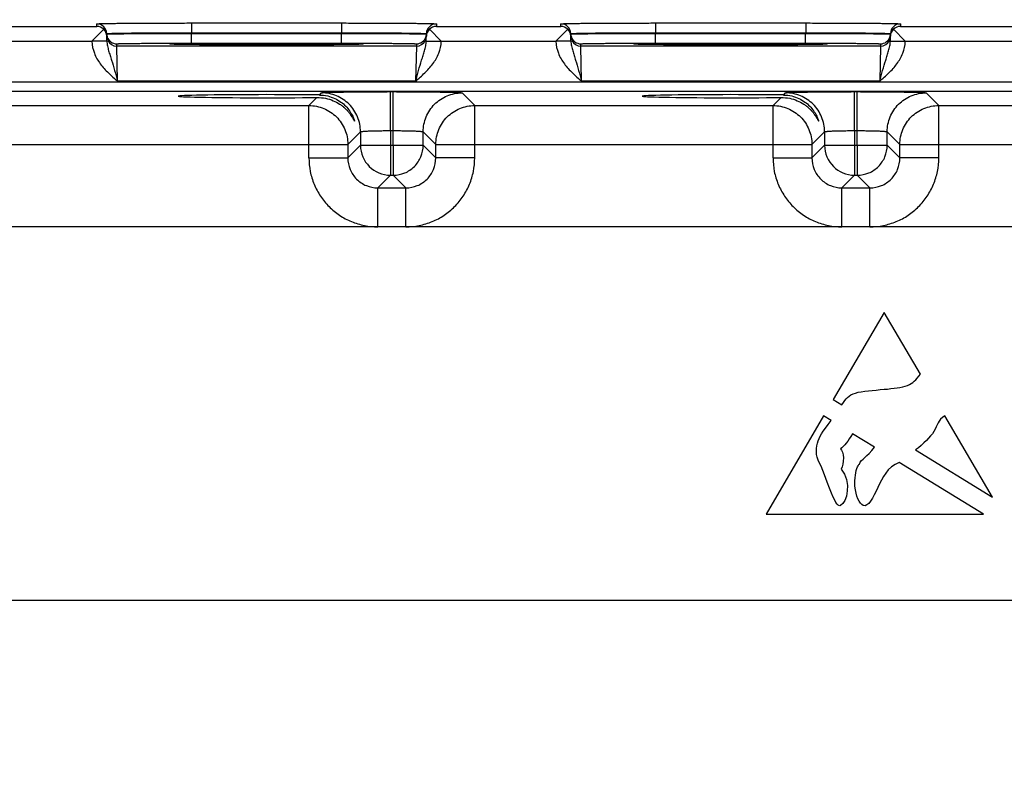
# Model space of a CAD drawing. Header units: inches. Extents: x 0 to 34, y 0 to 22.
# Tile 54 of 139: x 12.8 to 14.7, y 16.3 to 17.8. Entities that reach past the tile are written whole.
import ezdxf

# ---------------------------------------------------------------- set-up
doc = ezdxf.new("R2010")
doc.units = ezdxf.units.IN
doc.header["$LTSCALE"] = 1.87
doc.header["$MEASUREMENT"] = 0
doc.layers.get('0').update_dxf_attribs({"linetype": 'CONTINUOUS'})
doc.layers.add('DIMENSIONS', color=7, linetype='CONTINUOUS')
doc.layers.add('FOAM', color=7, linetype='CONTINUOUS')
doc.styles.get("Standard").update_dxf_attribs({"font": 'txt', "width": 0.8})
doc.dimstyles.new('DIMSTYLE_1', dxfattribs={"dimtxt": 0.125, "dimasz": 0.18, "dimexe": 0.125, "dimexo": 0.0625, "dimgap": 0.03125, "dimtad": 0, "dimtih": 1, "dimtoh": 1, "dimdsep": 46, "dimtxsty": 'STANDARD', "dimblk": '_FILLED', "dimblk1": '_FILLED', "dimblk2": '_FILLED', "dimcen": 0.09, "dimazin": 2, "dimtp": 0.001, "dimtm": 0.001, "dimtfac": 1, "dimtofl": 0, "dimtmove": 0, "dimatfit": 3, "dimldrblk": '_FILLED', "dimfxl": 1, "dimtolj": 1, "dimarcsym": 0})

# ---------------------------------------------------------------- blocks, each defined once
blk = doc.blocks.new('*D31')
at = {"layer": 'DIMENSIONS', "color": 2, "linetype": 'CONTINUOUS'}
blk.add_line((15.6039, 16.336), (15.6039, 18.4882), dxfattribs=at)
at = {"layer": 'DIMENSIONS', "color": 2, "linetype": 'CONTINUOUS', "insert": (15.5414, 18.5507), "char_height": 0.125, "width": 1.425, "attachment_point": 1, "rotation": 90, "line_spacing_factor": 0.9}
blk.add_mtext('242.02{\\ftxt.shx;\\W1.000000;\\H0.125000; }[9.528]', dxfattribs=at)
blk = doc.blocks.new('_FILLED')
at = {"color": 0, "linetype": 'BYBLOCK'}
blk.add_solid([(0, 0), (-1, 0.174), (-1, -0.174)], dxfattribs=at)

msp = doc.modelspace()

# ---------------------------------------------------------------- linework, layer by layer
at = {"color": 7, "linetype": 'CONTINUOUS'}
for p, q in [((12.6751, 17.7862), (12.9246, 17.7862)), ((12.9386, 17.7804), (12.9148, 17.7562)), ((12.9246, 17.7862), (12.9246, 17.7912)), ((13.1145, 17.7929), (13.1145, 17.7732)), ((13.1145, 17.7929), (13.4153, 17.7929)), ((13.4153, 17.7929), (13.4153, 17.7732)), ((13.5912, 17.7804), (13.6149, 17.7563)), ((13.6052, 17.7912), (13.6051, 17.7862)), ((13.6051, 17.7862), (13.8546, 17.7862)), ((13.8686, 17.7804), (13.8448, 17.7562)), ((13.8546, 17.7862), (13.8546, 17.7912)), ((14.0445, 17.7929), (14.3453, 17.7929)), ((14.0445, 17.7929), (14.0445, 17.7732)), ((14.3453, 17.7929), (14.3453, 17.7732)), ((14.5212, 17.7804), (14.5449, 17.7563)), ((14.5352, 17.7912), (14.5351, 17.7862)), ((14.5351, 17.7862), (14.7846, 17.7862)), ((12.9446, 17.7716), (12.9452, 17.7717)), ((12.9448, 17.7568), (12.9446, 17.7716)), ((12.9446, 17.7708), (12.9452, 17.7709)), ((13.1145, 17.7721), (13.1145, 17.7732)), ((13.1145, 17.7732), (13.4153, 17.7732)), ((13.1145, 17.7525), (13.1145, 17.7721)), ((13.1145, 17.7721), (13.4152, 17.7721)), ((13.4152, 17.7721), (13.4153, 17.7732)), ((13.4152, 17.7525), (13.4152, 17.7721)), ((13.5846, 17.7717), (13.5852, 17.7716)), ((13.5846, 17.7709), (13.5852, 17.7708)), ((13.585, 17.7568), (13.5852, 17.7716)), ((13.8746, 17.7716), (13.8752, 17.7717)), ((13.8748, 17.7568), (13.8746, 17.7716)), ((13.8746, 17.7708), (13.8752, 17.7709)), ((14.0445, 17.7732), (14.3453, 17.7732)), ((14.0445, 17.7721), (14.0445, 17.7732)), ((14.0445, 17.7721), (14.3452, 17.7721)), ((14.0445, 17.7525), (14.0445, 17.7721)), ((14.3452, 17.7721), (14.3453, 17.7732)), ((14.3452, 17.7525), (14.3452, 17.7721)), ((14.5146, 17.7717), (14.5152, 17.7716)), ((14.5146, 17.7709), (14.5152, 17.7708)), ((14.515, 17.7568), (14.5152, 17.7716)), ((12.6849, 17.7562), (12.9148, 17.7562)), ((12.9448, 17.7568), (12.9149, 17.7563)), ((12.9646, 17.7465), (12.9646, 17.7512)), ((13.5651, 17.7465), (12.9646, 17.7465)), ((12.9662, 17.6765), (12.9646, 17.7465)), ((13.0712, 17.7506), (13.0741, 17.7509)), ((13.0741, 17.7504), (13.0712, 17.7506)), ((13.0853, 17.75), (13.0741, 17.7504)), ((13.0755, 17.7503), (13.0748, 17.7503)), ((13.0764, 17.7503), (13.0755, 17.7503)), ((13.0781, 17.7502), (13.0764, 17.7503)), ((13.0801, 17.7501), (13.0781, 17.7502)), ((13.0825, 17.7501), (13.0801, 17.7501)), ((13.0853, 17.75), (13.0825, 17.7501)), ((13.0885, 17.75), (13.0853, 17.75)), ((13.0921, 17.7499), (13.0885, 17.75)), ((13.0962, 17.7498), (13.0921, 17.7499)), ((13.1008, 17.7498), (13.0962, 17.7498)), ((13.106, 17.7497), (13.1008, 17.7498)), ((13.1117, 17.7496), (13.106, 17.7497)), ((13.1181, 17.7495), (13.1117, 17.7496)), ((13.1145, 17.7525), (13.4152, 17.7525)), ((13.1251, 17.7495), (13.1181, 17.7495)), ((13.1327, 17.7494), (13.1251, 17.7495)), ((13.1411, 17.7493), (13.1327, 17.7494)), ((13.1502, 17.7493), (13.1411, 17.7493)), ((13.16, 17.7492), (13.1502, 17.7493)), ((13.1707, 17.7492), (13.16, 17.7492)), ((13.1821, 17.7491), (13.1707, 17.7492)), ((13.1942, 17.7491), (13.1821, 17.7491)), ((13.2071, 17.749), (13.1942, 17.7491)), ((13.2207, 17.749), (13.2071, 17.749)), ((13.235, 17.749), (13.2207, 17.749)), ((13.2451, 17.749), (13.235, 17.749)), ((13.2557, 17.749), (13.2451, 17.749)), ((13.2669, 17.749), (13.2557, 17.749)), ((13.2786, 17.749), (13.2669, 17.749)), ((13.2904, 17.749), (13.2786, 17.749)), ((13.3018, 17.749), (13.2904, 17.749)), ((13.3126, 17.749), (13.3018, 17.749)), ((13.3228, 17.749), (13.3126, 17.749)), ((13.3325, 17.7491), (13.3228, 17.749)), ((13.3417, 17.7491), (13.3325, 17.7491)), ((13.3505, 17.7491), (13.3417, 17.7491)), ((13.3628, 17.7492), (13.3505, 17.7491)), ((13.3742, 17.7493), (13.3628, 17.7492)), ((13.3845, 17.7493), (13.3742, 17.7493)), ((13.3939, 17.7494), (13.3845, 17.7493)), ((13.4022, 17.7495), (13.3939, 17.7494)), ((13.4095, 17.7495), (13.4022, 17.7495)), ((13.4159, 17.7496), (13.4095, 17.7495)), ((13.4218, 17.7497), (13.4159, 17.7496)), ((13.427, 17.7497), (13.4218, 17.7497)), ((13.4317, 17.7498), (13.427, 17.7497)), ((13.436, 17.7499), (13.4317, 17.7498)), ((13.4398, 17.7499), (13.436, 17.7499)), ((13.4432, 17.75), (13.4398, 17.7499)), ((13.4462, 17.7501), (13.4432, 17.75)), ((13.4557, 17.7504), (13.4445, 17.75)), ((13.4488, 17.7501), (13.4462, 17.7501)), ((13.451, 17.7502), (13.4488, 17.7501)), ((13.4528, 17.7503), (13.451, 17.7502)), ((13.4539, 17.7503), (13.4528, 17.7503)), ((13.4547, 17.7503), (13.4539, 17.7503)), ((13.4554, 17.7504), (13.4547, 17.7503)), ((13.4557, 17.7509), (13.4586, 17.7506)), ((13.4586, 17.7506), (13.4557, 17.7504)), ((13.5651, 17.7465), (13.5636, 17.6765)), ((13.5652, 17.7512), (13.5651, 17.7465)), ((13.585, 17.7568), (13.6149, 17.7563)), ((13.6149, 17.7562), (13.8448, 17.7562)), ((13.8748, 17.7568), (13.8449, 17.7563)), ((13.8946, 17.7465), (13.8946, 17.7512)), ((14.4951, 17.7465), (13.8946, 17.7465)), ((13.8962, 17.6765), (13.8946, 17.7465)), ((14.0012, 17.7506), (14.0041, 17.7509)), ((14.0041, 17.7504), (14.0012, 17.7506)), ((14.0153, 17.75), (14.0041, 17.7504)), ((14.0055, 17.7503), (14.0048, 17.7503)), ((14.0064, 17.7503), (14.0055, 17.7503)), ((14.0081, 17.7502), (14.0064, 17.7503)), ((14.0101, 17.7501), (14.0081, 17.7502)), ((14.0125, 17.7501), (14.0101, 17.7501)), ((14.0153, 17.75), (14.0125, 17.7501)), ((14.0185, 17.75), (14.0153, 17.75)), ((14.0221, 17.7499), (14.0185, 17.75)), ((14.0262, 17.7498), (14.0221, 17.7499)), ((14.0308, 17.7498), (14.0262, 17.7498)), ((14.036, 17.7497), (14.0308, 17.7498)), ((14.0417, 17.7496), (14.036, 17.7497)), ((14.0481, 17.7495), (14.0417, 17.7496)), ((14.0445, 17.7525), (14.3452, 17.7525)), ((14.0551, 17.7495), (14.0481, 17.7495)), ((14.0627, 17.7494), (14.0551, 17.7495)), ((14.0711, 17.7493), (14.0627, 17.7494)), ((14.0802, 17.7493), (14.0711, 17.7493)), ((14.09, 17.7492), (14.0802, 17.7493)), ((14.1007, 17.7492), (14.09, 17.7492)), ((14.1121, 17.7491), (14.1007, 17.7492)), ((14.1242, 17.7491), (14.1121, 17.7491)), ((14.1371, 17.749), (14.1242, 17.7491)), ((14.1507, 17.749), (14.1371, 17.749)), ((14.165, 17.749), (14.1507, 17.749)), ((14.1751, 17.749), (14.165, 17.749)), ((14.1857, 17.749), (14.1751, 17.749)), ((14.1969, 17.749), (14.1857, 17.749)), ((14.2086, 17.749), (14.1969, 17.749)), ((14.2204, 17.749), (14.2086, 17.749)), ((14.2318, 17.749), (14.2204, 17.749)), ((14.2426, 17.749), (14.2318, 17.749)), ((14.2528, 17.749), (14.2426, 17.749)), ((14.2625, 17.7491), (14.2528, 17.749)), ((14.2717, 17.7491), (14.2625, 17.7491)), ((14.2805, 17.7491), (14.2717, 17.7491)), ((14.2928, 17.7492), (14.2805, 17.7491)), ((14.3042, 17.7493), (14.2928, 17.7492)), ((14.3145, 17.7493), (14.3042, 17.7493)), ((14.3239, 17.7494), (14.3145, 17.7493)), ((14.3322, 17.7495), (14.3239, 17.7494)), ((14.3395, 17.7495), (14.3322, 17.7495)), ((14.3459, 17.7496), (14.3395, 17.7495)), ((14.3518, 17.7497), (14.3459, 17.7496)), ((14.357, 17.7497), (14.3518, 17.7497)), ((14.3617, 17.7498), (14.357, 17.7497)), ((14.366, 17.7499), (14.3617, 17.7498)), ((14.3698, 17.7499), (14.366, 17.7499)), ((14.3732, 17.75), (14.3698, 17.7499)), ((14.3762, 17.7501), (14.3732, 17.75)), ((14.3857, 17.7504), (14.3745, 17.75)), ((14.3788, 17.7501), (14.3762, 17.7501)), ((14.381, 17.7502), (14.3788, 17.7501)), ((14.3828, 17.7503), (14.381, 17.7502)), ((14.3839, 17.7503), (14.3828, 17.7503)), ((14.3847, 17.7503), (14.3839, 17.7503)), ((14.3854, 17.7504), (14.3847, 17.7503)), ((14.3857, 17.7509), (14.3886, 17.7506)), ((14.3886, 17.7506), (14.3857, 17.7504)), ((14.4951, 17.7465), (14.4936, 17.6765)), ((14.4952, 17.7512), (14.4951, 17.7465)), ((14.515, 17.7568), (14.5449, 17.7563)), ((14.5449, 17.7562), (14.7748, 17.7562)), ((16.5115, 17.6744), (9.1134, 17.6744)), ((13.5636, 17.6765), (12.9662, 17.6765)), ((14.4936, 17.6765), (13.8962, 17.6765)), ((16.5115, 17.6553), (9.1134, 17.6553)), ((13.3498, 17.6275), (13.3659, 17.6436)), ((13.3709, 17.6486), (13.3751, 17.6529)), ((13.5131, 17.6553), (13.5187, 17.6553)), ((13.5131, 17.5773), (13.5131, 17.6553)), ((13.5187, 17.5773), (13.5187, 17.6553)), ((13.6567, 17.6529), (13.682, 17.6275)), ((14.2798, 17.6275), (14.2959, 17.6436)), ((14.3009, 17.6486), (14.3051, 17.6529)), ((14.4431, 17.6553), (14.4487, 17.6553)), ((14.4431, 17.5773), (14.4431, 17.6553)), ((14.4487, 17.5773), (14.4487, 17.6553)), ((14.5867, 17.6529), (14.612, 17.6275)), ((12.752, 17.6275), (13.3498, 17.6275)), ((13.3498, 17.5225), (13.3498, 17.6275)), ((13.682, 17.6275), (14.2798, 17.6275)), ((13.682, 17.5225), (13.682, 17.6275)), ((14.2798, 17.5225), (14.2798, 17.6275)), ((14.612, 17.6275), (15.2098, 17.6275)), ((14.612, 17.5225), (14.612, 17.6275)), ((13.4531, 17.5749), (13.4277, 17.5495)), ((13.4531, 17.5749), (13.4531, 17.5479)), ((13.5131, 17.5773), (13.5187, 17.5773)), ((13.5131, 17.5773), (13.5131, 17.5479)), ((13.5187, 17.5479), (13.5187, 17.5773)), ((13.5787, 17.5479), (13.5787, 17.5749)), ((13.5787, 17.5749), (13.604, 17.5495)), ((14.3831, 17.5749), (14.3577, 17.5495)), ((14.3831, 17.5749), (14.3831, 17.5479)), ((14.4431, 17.5773), (14.4487, 17.5773)), ((14.4431, 17.5773), (14.4431, 17.5479)), ((14.4487, 17.5479), (14.4487, 17.5773)), ((14.5087, 17.5479), (14.5087, 17.5749)), ((14.5087, 17.5749), (14.534, 17.5495)), ((12.674, 17.5495), (13.4277, 17.5495)), ((13.4277, 17.5495), (13.4277, 17.5225)), ((13.4531, 17.5479), (13.4277, 17.5225)), ((13.4531, 17.5479), (13.5787, 17.5479)), ((13.5131, 17.5479), (13.5131, 17.4879)), ((13.5187, 17.5479), (13.5187, 17.4879)), ((13.5787, 17.5479), (13.604, 17.5225)), ((13.604, 17.5495), (14.3577, 17.5495)), ((13.604, 17.5225), (13.604, 17.5495)), ((14.3577, 17.5495), (14.3577, 17.5225)), ((14.3831, 17.5479), (14.3577, 17.5225)), ((14.3831, 17.5479), (14.5087, 17.5479)), ((14.4431, 17.5479), (14.4431, 17.4879)), ((14.4487, 17.5479), (14.4487, 17.4879)), ((14.5087, 17.5479), (14.534, 17.5225)), ((14.534, 17.5495), (15.2877, 17.5495)), ((14.534, 17.5225), (14.534, 17.5495)), ((13.3498, 17.5225), (13.4277, 17.5225)), ((13.682, 17.5225), (13.604, 17.5225)), ((14.2798, 17.5225), (14.3577, 17.5225)), ((14.612, 17.5225), (14.534, 17.5225)), ((13.5131, 17.4879), (13.4877, 17.4625)), ((13.5131, 17.4879), (13.5187, 17.4879)), ((13.5187, 17.4879), (13.544, 17.4625)), ((14.4431, 17.4879), (14.4177, 17.4625)), ((14.4431, 17.4879), (14.4487, 17.4879)), ((14.4487, 17.4879), (14.474, 17.4625)), ((13.4877, 17.4625), (13.544, 17.4625)), ((13.4877, 17.3845), (13.4877, 17.4625)), ((13.544, 17.3845), (13.544, 17.4625)), ((14.4177, 17.4625), (14.474, 17.4625)), ((14.4177, 17.3845), (14.4177, 17.4625)), ((14.474, 17.3845), (14.474, 17.4625))]:
    msp.add_line(p, q, dxfattribs=at)
for points in [[(13.0748, 17.7503), (13.0742, 17.7504), (13.0739, 17.7504), (13.0737, 17.7504), (13.0736, 17.7504), (13.0735, 17.7504)], [(13.4564, 17.7504), (13.4563, 17.7504), (13.4563, 17.7504), (13.4561, 17.7504), (13.4559, 17.7504), (13.4557, 17.7504), (13.4554, 17.7504)], [(14.0048, 17.7503), (14.0042, 17.7504), (14.0039, 17.7504), (14.0037, 17.7504), (14.0036, 17.7504), (14.0035, 17.7504)], [(14.3864, 17.7504), (14.3863, 17.7504), (14.3863, 17.7504), (14.3861, 17.7504), (14.3859, 17.7504), (14.3857, 17.7504), (14.3854, 17.7504)]]:
    msp.add_lwpolyline(points, dxfattribs=at)
for centre, radius, start, end in [((12.9246, 17.7712), 0.02, 1.0011, 90.0012), ((12.9244, 17.766), 0.0202, 45.4262, 89.3219), ((12.925, 17.7662), 0.0197, 1.0409, 46.2202), ((13.6048, 17.7662), 0.0197, 133.7798, 178.9591), ((13.6052, 17.7712), 0.02, 89.9988, 178.9989), ((13.6054, 17.766), 0.0202, 90.6781, 134.5738), ((13.8546, 17.7712), 0.02, 1.0011, 90.0012), ((13.8544, 17.766), 0.0202, 45.4262, 89.3219), ((13.855, 17.7662), 0.0197, 1.0409, 46.2202), ((14.5348, 17.7662), 0.0197, 133.7798, 178.9591), ((14.5352, 17.7712), 0.02, 89.9988, 178.9989), ((14.5354, 17.766), 0.0202, 90.6781, 134.5738), ((12.9646, 17.7712), 0.02, 181.0079, 189.8925), ((12.9646, 17.7712), 0.02, 189.9052, 198.7958), ((12.9646, 17.7712), 0.02, 198.8014, 270.0007), ((13.5652, 17.7712), 0.02, 269.9993, 341.1986), ((13.5652, 17.7712), 0.02, 341.2042, 350.0948), ((13.5652, 17.7712), 0.02, 350.1075, 358.9921), ((13.8946, 17.7712), 0.02, 181.0079, 189.8925), ((13.8946, 17.7712), 0.02, 189.9052, 198.7958), ((13.8946, 17.7712), 0.02, 198.8014, 270.0007), ((14.4952, 17.7712), 0.02, 269.9993, 341.1986), ((14.4952, 17.7712), 0.02, 341.2042, 350.0948), ((14.4952, 17.7712), 0.02, 350.1075, 358.9921), ((12.9646, 17.7665), 0.02, 206.4232, 270.0003), ((13.5651, 17.7665), 0.02, 269.9997, 333.5767), ((13.8946, 17.7665), 0.02, 206.4232, 270.0003), ((14.4951, 17.7665), 0.02, 269.9997, 333.5767), ((13.5131, 17.5479), 0.06, 180.021, 269.979), ((14.4431, 17.5479), 0.06, 180.021, 269.979)]:
    msp.add_arc(centre, radius, start, end, dxfattribs=at)
for centre in [(13.2649, 17.6462), (14.1949, 17.6462)]:
    msp.add_ellipse(centre, major_axis=(0.1771, 0), ratio=0.017455, start_param=0.929285, end_param=5.318993, dxfattribs=at)
for points, knots in [([(12.9246, 17.7912), (12.9246, 17.7912), (12.9247, 17.7913), (12.9248, 17.7913), (12.9251, 17.7913), (12.9255, 17.7914), (12.926, 17.7914), (12.9269, 17.7915), (12.9284, 17.7915), (12.9304, 17.7916), (12.9329, 17.7917), (12.9358, 17.7918), (12.9391, 17.7918), (12.9429, 17.7919), (12.9488, 17.792), (12.9571, 17.7921), (12.9681, 17.7923), (12.9806, 17.7924), (12.9944, 17.7925), (13.0093, 17.7926), (13.0252, 17.7927), (13.0481, 17.7928), (13.0779, 17.7928), (13.1022, 17.7929), (13.1145, 17.7929)], [0, 0, 0, 0, 0.000367, 0.001291, 0.002806, 0.004918, 0.007626, 0.010931, 0.019321, 0.030071, 0.043156, 0.058545, 0.076202, 0.096083, 0.118142, 0.168576, 0.22702, 0.29291, 0.365614, 0.444431, 0.5286, 0.617312, 0.804907, 1, 1, 1, 1]), ([(13.4153, 17.7929), (13.4276, 17.7929), (13.4518, 17.7928), (13.4817, 17.7928), (13.5045, 17.7927), (13.5205, 17.7926), (13.5354, 17.7925), (13.5492, 17.7924), (13.5616, 17.7923), (13.5727, 17.7921), (13.581, 17.792), (13.5869, 17.7919), (13.5906, 17.7918), (13.594, 17.7918), (13.5969, 17.7917), (13.5994, 17.7916), (13.6014, 17.7915), (13.6028, 17.7915), (13.6037, 17.7914), (13.6043, 17.7914), (13.6047, 17.7913), (13.605, 17.7913), (13.6051, 17.7913), (13.6052, 17.7912), (13.6052, 17.7912)], [0, 0, 0, 0, 0.195093, 0.382688, 0.4714, 0.555569, 0.634386, 0.70709, 0.77298, 0.831424, 0.881858, 0.903917, 0.923799, 0.941455, 0.956844, 0.969929, 0.980679, 0.989069, 0.992374, 0.995082, 0.997194, 0.998709, 0.999633, 1, 1, 1, 1]), ([(13.8546, 17.7912), (13.8546, 17.7912), (13.8547, 17.7913), (13.8548, 17.7913), (13.8551, 17.7913), (13.8555, 17.7914), (13.856, 17.7914), (13.8569, 17.7915), (13.8584, 17.7915), (13.8604, 17.7916), (13.8629, 17.7917), (13.8658, 17.7918), (13.8691, 17.7918), (13.8729, 17.7919), (13.8788, 17.792), (13.8871, 17.7921), (13.8981, 17.7923), (13.9106, 17.7924), (13.9244, 17.7925), (13.9393, 17.7926), (13.9552, 17.7927), (13.9781, 17.7928), (14.0079, 17.7928), (14.0322, 17.7929), (14.0445, 17.7929)], [0, 0, 0, 0, 0.000367, 0.001291, 0.002806, 0.004918, 0.007626, 0.010931, 0.019321, 0.030071, 0.043156, 0.058545, 0.076202, 0.096083, 0.118142, 0.168576, 0.22702, 0.29291, 0.365614, 0.444431, 0.5286, 0.617312, 0.804907, 1, 1, 1, 1]), ([(14.3453, 17.7929), (14.3576, 17.7929), (14.3818, 17.7928), (14.4117, 17.7928), (14.4345, 17.7927), (14.4505, 17.7926), (14.4654, 17.7925), (14.4792, 17.7924), (14.4916, 17.7923), (14.5027, 17.7921), (14.511, 17.792), (14.5169, 17.7919), (14.5206, 17.7918), (14.524, 17.7918), (14.5269, 17.7917), (14.5294, 17.7916), (14.5314, 17.7915), (14.5328, 17.7915), (14.5337, 17.7914), (14.5343, 17.7914), (14.5347, 17.7913), (14.535, 17.7913), (14.5351, 17.7913), (14.5352, 17.7912), (14.5352, 17.7912)], [0, 0, 0, 0, 0.195093, 0.382688, 0.4714, 0.555569, 0.634386, 0.70709, 0.77298, 0.831424, 0.881858, 0.903917, 0.923799, 0.941455, 0.956844, 0.969929, 0.980679, 0.989069, 0.992374, 0.995082, 0.997194, 0.998709, 0.999633, 1, 1, 1, 1]), ([(12.9452, 17.7717), (12.9459, 17.7718), (12.9478, 17.7719), (12.9513, 17.7721), (12.9562, 17.7723), (12.9625, 17.7724), (12.9701, 17.7726), (12.9826, 17.7728), (13.0009, 17.7729), (13.0257, 17.7731), (13.0536, 17.7732), (13.0835, 17.7733), (13.1041, 17.7732), (13.1145, 17.7732)], [0, 0, 0, 0, 0.012373, 0.033215, 0.06236, 0.099562, 0.144504, 0.196803, 0.321615, 0.46972, 0.636032, 0.814839, 1, 1, 1, 1]), ([(12.9452, 17.7709), (12.9459, 17.771), (12.9478, 17.771), (12.9513, 17.7711), (12.9562, 17.7712), (12.9655, 17.7713), (12.9801, 17.7715), (13.001, 17.7717), (13.0258, 17.7718), (13.0641, 17.772), (13.094, 17.7721), (13.1145, 17.7721)], [0, 0, 0, 0, 0.012397, 0.033273, 0.06245, 0.099681, 0.196962, 0.321786, 0.469873, 0.636146, 1, 1, 1, 1]), ([(13.4152, 17.7721), (13.4358, 17.7721), (13.4657, 17.772), (13.504, 17.7718), (13.5288, 17.7717), (13.5497, 17.7715), (13.5643, 17.7713), (13.5735, 17.7712), (13.5785, 17.7711), (13.582, 17.771), (13.5839, 17.771), (13.5846, 17.7709)], [0, 0, 0, 0, 0.363854, 0.530127, 0.678214, 0.803038, 0.900319, 0.93755, 0.966727, 0.987603, 1, 1, 1, 1]), ([(13.4153, 17.7732), (13.4257, 17.7732), (13.4463, 17.7733), (13.4762, 17.7732), (13.504, 17.7731), (13.5288, 17.7729), (13.5472, 17.7728), (13.5597, 17.7726), (13.5673, 17.7724), (13.5736, 17.7723), (13.5785, 17.7721), (13.582, 17.7719), (13.5839, 17.7718), (13.5846, 17.7717)], [0, 0, 0, 0, 0.185163, 0.363973, 0.530287, 0.678393, 0.803205, 0.855503, 0.900445, 0.937646, 0.966789, 0.987629, 1, 1, 1, 1]), ([(13.8752, 17.7717), (13.8759, 17.7718), (13.8778, 17.7719), (13.8813, 17.7721), (13.8862, 17.7723), (13.8925, 17.7724), (13.9001, 17.7726), (13.9126, 17.7728), (13.9309, 17.7729), (13.9557, 17.7731), (13.9836, 17.7732), (14.0135, 17.7733), (14.0341, 17.7732), (14.0445, 17.7732)], [0, 0, 0, 0, 0.012373, 0.033215, 0.06236, 0.099562, 0.144504, 0.196803, 0.321615, 0.46972, 0.636032, 0.814839, 1, 1, 1, 1]), ([(13.8752, 17.7709), (13.8759, 17.771), (13.8778, 17.771), (13.8813, 17.7711), (13.8862, 17.7712), (13.8955, 17.7713), (13.9101, 17.7715), (13.931, 17.7717), (13.9558, 17.7718), (13.9941, 17.772), (14.024, 17.7721), (14.0445, 17.7721)], [0, 0, 0, 0, 0.012397, 0.033273, 0.06245, 0.099681, 0.196962, 0.321786, 0.469873, 0.636146, 1, 1, 1, 1]), ([(14.3452, 17.7721), (14.3658, 17.7721), (14.3957, 17.772), (14.434, 17.7718), (14.4588, 17.7717), (14.4797, 17.7715), (14.4943, 17.7713), (14.5035, 17.7712), (14.5085, 17.7711), (14.512, 17.771), (14.5139, 17.771), (14.5146, 17.7709)], [0, 0, 0, 0, 0.363854, 0.530127, 0.678214, 0.803038, 0.900319, 0.93755, 0.966727, 0.987603, 1, 1, 1, 1]), ([(14.3453, 17.7732), (14.3557, 17.7732), (14.3763, 17.7733), (14.4062, 17.7732), (14.434, 17.7731), (14.4588, 17.7729), (14.4772, 17.7728), (14.4897, 17.7726), (14.4973, 17.7724), (14.5036, 17.7723), (14.5085, 17.7721), (14.512, 17.7719), (14.5139, 17.7718), (14.5146, 17.7717)], [0, 0, 0, 0, 0.185163, 0.363973, 0.530287, 0.678393, 0.803205, 0.855503, 0.900445, 0.937646, 0.966789, 0.987629, 1, 1, 1, 1]), ([(12.9148, 17.7562), (12.915, 17.7481), (12.9185, 17.7318), (12.931, 17.7105), (12.9477, 17.6925), (12.96, 17.6818), (12.9662, 17.6765)], [0, 0, 0, 0, 0.249327, 0.499215, 0.749509, 1, 1, 1, 1]), ([(12.9448, 17.7568), (12.9449, 17.7535), (12.9458, 17.7469), (12.9483, 17.7373), (12.9512, 17.7278), (12.9554, 17.7147), (12.9604, 17.6976), (12.9643, 17.6836), (12.9662, 17.6765)], [0, 0, 0, 0, 0.120104, 0.238268, 0.357052, 0.478569, 0.733305, 1, 1, 1, 1]), ([(12.9646, 17.7512), (12.9646, 17.7512), (12.9646, 17.7512), (12.9648, 17.7513), (12.965, 17.7513), (12.9655, 17.7513), (12.9663, 17.7514), (12.9676, 17.7514), (12.9692, 17.7515), (12.9711, 17.7516), (12.9734, 17.7516), (12.9772, 17.7517), (12.9827, 17.7518), (12.9902, 17.7519), (12.999, 17.752), (13.0088, 17.7521), (13.0197, 17.7522), (13.0315, 17.7523), (13.0441, 17.7523), (13.0621, 17.7524), (13.0856, 17.7525), (13.1048, 17.7525), (13.1145, 17.7525)], [0, 0, 0, 0, 0.000367, 0.001291, 0.002806, 0.004918, 0.010931, 0.019321, 0.030071, 0.043156, 0.058545, 0.076201, 0.118142, 0.168576, 0.22702, 0.29291, 0.365614, 0.44443, 0.5286, 0.617312, 0.804907, 1, 1, 1, 1]), ([(13.0741, 17.7509), (13.077, 17.7511), (13.0847, 17.7513), (13.0988, 17.7515), (13.1179, 17.7518), (13.1416, 17.752), (13.169, 17.7521), (13.2105, 17.7523), (13.2649, 17.7524), (13.3193, 17.7523), (13.3608, 17.7521), (13.3882, 17.752), (13.4118, 17.7518), (13.431, 17.7515), (13.4451, 17.7513), (13.4528, 17.7511), (13.4557, 17.7509)], [0, 0, 0, 0, 0.022849, 0.060211, 0.110951, 0.173528, 0.246039, 0.326276, 0.500008, 0.673738, 0.753974, 0.826483, 0.889058, 0.939795, 0.977154, 1, 1, 1, 1]), ([(13.4445, 17.75), (13.4348, 17.7498), (13.4111, 17.7495), (13.3701, 17.7492), (13.3199, 17.749), (13.2649, 17.7489), (13.2099, 17.749), (13.1597, 17.7492), (13.1187, 17.7495), (13.095, 17.7498), (13.0853, 17.75)], [0, 0, 0, 0, 0.080897, 0.198425, 0.342316, 0.499992, 0.657669, 0.801563, 0.919097, 1, 1, 1, 1]), ([(13.4152, 17.7525), (13.425, 17.7525), (13.4441, 17.7525), (13.4677, 17.7524), (13.4857, 17.7523), (13.4983, 17.7523), (13.5101, 17.7522), (13.521, 17.7521), (13.5308, 17.752), (13.5395, 17.7519), (13.5471, 17.7518), (13.5526, 17.7517), (13.5563, 17.7516), (13.5586, 17.7516), (13.5606, 17.7515), (13.5622, 17.7514), (13.5635, 17.7514), (13.5643, 17.7513), (13.5648, 17.7513), (13.565, 17.7513), (13.5651, 17.7512), (13.5652, 17.7512), (13.5652, 17.7512)], [0, 0, 0, 0, 0.195093, 0.382688, 0.4714, 0.55557, 0.634386, 0.70709, 0.77298, 0.831424, 0.881858, 0.923799, 0.941455, 0.956844, 0.969929, 0.980679, 0.989069, 0.995082, 0.997194, 0.998709, 0.999633, 1, 1, 1, 1]), ([(13.5636, 17.6765), (13.5655, 17.6836), (13.5693, 17.6976), (13.5744, 17.7147), (13.5786, 17.7278), (13.5815, 17.7373), (13.584, 17.7469), (13.5849, 17.7535), (13.585, 17.7568)], [0, 0, 0, 0, 0.266694, 0.521431, 0.642948, 0.761732, 0.879896, 1, 1, 1, 1]), ([(13.5636, 17.6765), (13.5697, 17.6818), (13.5821, 17.6925), (13.5988, 17.7105), (13.6112, 17.7318), (13.6148, 17.7481), (13.6149, 17.7562)], [0, 0, 0, 0, 0.250502, 0.500799, 0.750681, 1, 1, 1, 1]), ([(13.8448, 17.7562), (13.845, 17.7481), (13.8485, 17.7318), (13.861, 17.7105), (13.8777, 17.6925), (13.89, 17.6818), (13.8962, 17.6765)], [0, 0, 0, 0, 0.249327, 0.499215, 0.749509, 1, 1, 1, 1]), ([(13.8748, 17.7568), (13.8749, 17.7535), (13.8758, 17.7469), (13.8783, 17.7373), (13.8812, 17.7278), (13.8854, 17.7147), (13.8904, 17.6976), (13.8943, 17.6836), (13.8962, 17.6765)], [0, 0, 0, 0, 0.120104, 0.238268, 0.357052, 0.478569, 0.733305, 1, 1, 1, 1]), ([(13.8946, 17.7512), (13.8946, 17.7512), (13.8946, 17.7512), (13.8948, 17.7513), (13.895, 17.7513), (13.8955, 17.7513), (13.8963, 17.7514), (13.8976, 17.7514), (13.8992, 17.7515), (13.9011, 17.7516), (13.9034, 17.7516), (13.9072, 17.7517), (13.9127, 17.7518), (13.9202, 17.7519), (13.929, 17.752), (13.9388, 17.7521), (13.9497, 17.7522), (13.9615, 17.7523), (13.9741, 17.7523), (13.9921, 17.7524), (14.0156, 17.7525), (14.0348, 17.7525), (14.0445, 17.7525)], [0, 0, 0, 0, 0.000367, 0.001291, 0.002806, 0.004918, 0.010931, 0.019321, 0.030071, 0.043156, 0.058545, 0.076201, 0.118142, 0.168576, 0.22702, 0.29291, 0.365614, 0.44443, 0.5286, 0.617312, 0.804907, 1, 1, 1, 1]), ([(14.0041, 17.7509), (14.007, 17.7511), (14.0147, 17.7513), (14.0288, 17.7515), (14.0479, 17.7518), (14.0716, 17.752), (14.099, 17.7521), (14.1405, 17.7523), (14.1949, 17.7524), (14.2493, 17.7523), (14.2908, 17.7521), (14.3182, 17.752), (14.3418, 17.7518), (14.361, 17.7515), (14.3751, 17.7513), (14.3828, 17.7511), (14.3857, 17.7509)], [0, 0, 0, 0, 0.022849, 0.060211, 0.110951, 0.173528, 0.246039, 0.326276, 0.500008, 0.673738, 0.753974, 0.826483, 0.889058, 0.939795, 0.977154, 1, 1, 1, 1]), ([(14.3745, 17.75), (14.3648, 17.7498), (14.3411, 17.7495), (14.3001, 17.7492), (14.2499, 17.749), (14.1949, 17.7489), (14.1399, 17.749), (14.0897, 17.7492), (14.0487, 17.7495), (14.025, 17.7498), (14.0153, 17.75)], [0, 0, 0, 0, 0.080897, 0.198425, 0.342316, 0.499992, 0.657669, 0.801563, 0.919097, 1, 1, 1, 1]), ([(14.3452, 17.7525), (14.355, 17.7525), (14.3741, 17.7525), (14.3977, 17.7524), (14.4157, 17.7523), (14.4283, 17.7523), (14.4401, 17.7522), (14.451, 17.7521), (14.4608, 17.752), (14.4695, 17.7519), (14.4771, 17.7518), (14.4826, 17.7517), (14.4863, 17.7516), (14.4886, 17.7516), (14.4906, 17.7515), (14.4922, 17.7514), (14.4935, 17.7514), (14.4943, 17.7513), (14.4948, 17.7513), (14.495, 17.7513), (14.4951, 17.7512), (14.4952, 17.7512), (14.4952, 17.7512)], [0, 0, 0, 0, 0.195093, 0.382688, 0.4714, 0.55557, 0.634386, 0.70709, 0.77298, 0.831424, 0.881858, 0.923799, 0.941455, 0.956844, 0.969929, 0.980679, 0.989069, 0.995082, 0.997194, 0.998709, 0.999633, 1, 1, 1, 1]), ([(14.4936, 17.6765), (14.4955, 17.6836), (14.4993, 17.6976), (14.5044, 17.7147), (14.5086, 17.7278), (14.5115, 17.7373), (14.514, 17.7469), (14.5149, 17.7535), (14.515, 17.7568)], [0, 0, 0, 0, 0.266694, 0.521431, 0.642948, 0.761732, 0.879896, 1, 1, 1, 1]), ([(14.4936, 17.6765), (14.4997, 17.6818), (14.5121, 17.6925), (14.5288, 17.7105), (14.5412, 17.7318), (14.5448, 17.7481), (14.5449, 17.7562)], [0, 0, 0, 0, 0.250502, 0.500799, 0.750681, 1, 1, 1, 1]), ([(13.3659, 17.6436), (13.3717, 17.6437), (13.3829, 17.6426), (13.3982, 17.6379), (13.4092, 17.632), (13.4168, 17.6266), (13.4217, 17.6224), (13.4261, 17.6181), (13.43, 17.6137), (13.4332, 17.6093), (13.4355, 17.6058), (13.4371, 17.6031), (13.4382, 17.6013), (13.439, 17.5997), (13.4397, 17.5986), (13.4401, 17.5977), (13.4404, 17.5972), (13.4406, 17.5968), (13.4408, 17.5965), (13.4409, 17.5963), (13.441, 17.5962), (13.4412, 17.5962), (13.4412, 17.5963), (13.4412, 17.5963)], [0, 0, 0, 0, 0.185701, 0.354956, 0.509515, 0.581818, 0.650864, 0.716594, 0.778757, 0.836808, 0.889732, 0.913756, 0.935732, 0.955257, 0.971812, 0.978801, 0.984829, 0.989822, 0.993718, 0.996473, 0.998076, 0.99878, 1, 1, 1, 1]), ([(13.3709, 17.6486), (13.3764, 17.6486), (13.387, 17.6473), (13.4015, 17.6422), (13.4136, 17.6351), (13.4234, 17.6267), (13.4299, 17.619), (13.434, 17.6128), (13.4365, 17.6084), (13.4384, 17.6043), (13.4397, 17.6012), (13.4404, 17.599), (13.4408, 17.5978), (13.4411, 17.597), (13.4412, 17.5965), (13.4412, 17.5963)], [0, 0, 0, 0, 0.17703, 0.338704, 0.487245, 0.624351, 0.750371, 0.808711, 0.863055, 0.912114, 0.953701, 0.970676, 0.984408, 0.994337, 1, 1, 1, 1]), ([(13.3751, 17.6529), (13.3752, 17.653), (13.3755, 17.653), (13.3761, 17.6532), (13.377, 17.6533), (13.3783, 17.6534), (13.3799, 17.6535), (13.3826, 17.6536), (13.3867, 17.6538), (13.3926, 17.654), (13.3996, 17.6542), (13.4076, 17.6544), (13.4167, 17.6546), (13.4266, 17.6547), (13.4415, 17.6549), (13.4615, 17.6551), (13.4868, 17.6552), (13.5042, 17.6553), (13.5131, 17.6553)], [0, 0, 0, 0, 0.002193, 0.006647, 0.013412, 0.022485, 0.033853, 0.04749, 0.081447, 0.124043, 0.174882, 0.233486, 0.299305, 0.371722, 0.450054, 0.621468, 0.80711, 1, 1, 1, 1]), ([(13.4531, 17.5749), (13.4531, 17.58), (13.4521, 17.5902), (13.4462, 17.6098), (13.4317, 17.6315), (13.41, 17.646), (13.3904, 17.6519), (13.3802, 17.6529), (13.3751, 17.6529)], [0, 0, 0, 0, 0.125294, 0.250593, 0.5, 0.749407, 0.874706, 1, 1, 1, 1]), ([(13.5187, 17.6553), (13.5276, 17.6553), (13.545, 17.6552), (13.5703, 17.6551), (13.5903, 17.6549), (13.6051, 17.6547), (13.6151, 17.6546), (13.6242, 17.6544), (13.6322, 17.6542), (13.6392, 17.654), (13.6451, 17.6538), (13.6492, 17.6536), (13.6519, 17.6535), (13.6535, 17.6534), (13.6547, 17.6533), (13.6557, 17.6532), (13.6563, 17.653), (13.6566, 17.653), (13.6567, 17.6529)], [0, 0, 0, 0, 0.19289, 0.378532, 0.549946, 0.628278, 0.700695, 0.766514, 0.825118, 0.875957, 0.918553, 0.95251, 0.966147, 0.977515, 0.986588, 0.993353, 0.997807, 1, 1, 1, 1]), ([(13.5787, 17.5749), (13.5787, 17.58), (13.5797, 17.5902), (13.5856, 17.6098), (13.6001, 17.6315), (13.6218, 17.646), (13.6413, 17.6519), (13.6516, 17.6529), (13.6567, 17.6529)], [0, 0, 0, 0, 0.125294, 0.250593, 0.5, 0.749407, 0.874706, 1, 1, 1, 1]), ([(14.2959, 17.6436), (14.3017, 17.6437), (14.3129, 17.6426), (14.3282, 17.6379), (14.3392, 17.632), (14.3468, 17.6266), (14.3517, 17.6224), (14.3561, 17.6181), (14.36, 17.6137), (14.3632, 17.6093), (14.3655, 17.6058), (14.3671, 17.6031), (14.3682, 17.6013), (14.369, 17.5997), (14.3697, 17.5986), (14.3701, 17.5977), (14.3704, 17.5972), (14.3706, 17.5968), (14.3708, 17.5965), (14.3709, 17.5963), (14.371, 17.5962), (14.3712, 17.5962), (14.3712, 17.5963), (14.3712, 17.5963)], [0, 0, 0, 0, 0.185701, 0.354956, 0.509515, 0.581818, 0.650864, 0.716594, 0.778757, 0.836808, 0.889732, 0.913756, 0.935732, 0.955257, 0.971812, 0.978801, 0.984829, 0.989822, 0.993718, 0.996473, 0.998076, 0.99878, 1, 1, 1, 1]), ([(14.3009, 17.6486), (14.3064, 17.6486), (14.317, 17.6473), (14.3315, 17.6422), (14.3436, 17.6351), (14.3534, 17.6267), (14.3599, 17.619), (14.364, 17.6128), (14.3665, 17.6084), (14.3684, 17.6043), (14.3697, 17.6012), (14.3704, 17.599), (14.3708, 17.5978), (14.3711, 17.597), (14.3712, 17.5965), (14.3712, 17.5963)], [0, 0, 0, 0, 0.17703, 0.338704, 0.487245, 0.624351, 0.750371, 0.808711, 0.863055, 0.912114, 0.953701, 0.970676, 0.984408, 0.994337, 1, 1, 1, 1]), ([(14.3051, 17.6529), (14.3052, 17.653), (14.3055, 17.653), (14.3061, 17.6532), (14.307, 17.6533), (14.3083, 17.6534), (14.3099, 17.6535), (14.3126, 17.6536), (14.3167, 17.6538), (14.3226, 17.654), (14.3296, 17.6542), (14.3376, 17.6544), (14.3467, 17.6546), (14.3566, 17.6547), (14.3715, 17.6549), (14.3915, 17.6551), (14.4168, 17.6552), (14.4342, 17.6553), (14.4431, 17.6553)], [0, 0, 0, 0, 0.002193, 0.006647, 0.013412, 0.022485, 0.033853, 0.04749, 0.081447, 0.124043, 0.174882, 0.233486, 0.299305, 0.371722, 0.450054, 0.621468, 0.80711, 1, 1, 1, 1]), ([(14.3831, 17.5749), (14.3831, 17.58), (14.3821, 17.5902), (14.3762, 17.6098), (14.3617, 17.6315), (14.34, 17.646), (14.3204, 17.6519), (14.3102, 17.6529), (14.3051, 17.6529)], [0, 0, 0, 0, 0.125294, 0.250593, 0.5, 0.749407, 0.874706, 1, 1, 1, 1]), ([(14.4487, 17.6553), (14.4576, 17.6553), (14.475, 17.6552), (14.5003, 17.6551), (14.5203, 17.6549), (14.5351, 17.6547), (14.5451, 17.6546), (14.5542, 17.6544), (14.5622, 17.6542), (14.5692, 17.654), (14.5751, 17.6538), (14.5792, 17.6536), (14.5819, 17.6535), (14.5835, 17.6534), (14.5847, 17.6533), (14.5857, 17.6532), (14.5863, 17.653), (14.5866, 17.653), (14.5867, 17.6529)], [0, 0, 0, 0, 0.19289, 0.378532, 0.549946, 0.628278, 0.700695, 0.766514, 0.825118, 0.875957, 0.918553, 0.95251, 0.966147, 0.977515, 0.986588, 0.993353, 0.997807, 1, 1, 1, 1]), ([(14.5087, 17.5749), (14.5087, 17.58), (14.5097, 17.5902), (14.5156, 17.6098), (14.5301, 17.6315), (14.5518, 17.646), (14.5713, 17.6519), (14.5816, 17.6529), (14.5867, 17.6529)], [0, 0, 0, 0, 0.125294, 0.250593, 0.5, 0.749407, 0.874706, 1, 1, 1, 1]), ([(13.3498, 17.6275), (13.3549, 17.6275), (13.3651, 17.6265), (13.3846, 17.6206), (13.4063, 17.6061), (13.4208, 17.5844), (13.4267, 17.5649), (13.4277, 17.5546), (13.4277, 17.5495)], [0, 0, 0, 0, 0.125294, 0.250593, 0.5, 0.749407, 0.874706, 1, 1, 1, 1]), ([(13.604, 17.5495), (13.604, 17.5546), (13.6051, 17.5649), (13.611, 17.5844), (13.6254, 17.6061), (13.6472, 17.6206), (13.6667, 17.6265), (13.6769, 17.6275), (13.682, 17.6275)], [0, 0, 0, 0, 0.125294, 0.250593, 0.5, 0.749407, 0.874706, 1, 1, 1, 1]), ([(14.2798, 17.6275), (14.2849, 17.6275), (14.2951, 17.6265), (14.3146, 17.6206), (14.3363, 17.6061), (14.3508, 17.5844), (14.3567, 17.5649), (14.3577, 17.5546), (14.3577, 17.5495)], [0, 0, 0, 0, 0.125294, 0.250593, 0.5, 0.749407, 0.874706, 1, 1, 1, 1]), ([(14.534, 17.5495), (14.534, 17.5546), (14.5351, 17.5649), (14.541, 17.5844), (14.5554, 17.6061), (14.5772, 17.6206), (14.5967, 17.6265), (14.6069, 17.6275), (14.612, 17.6275)], [0, 0, 0, 0, 0.125294, 0.250593, 0.5, 0.749407, 0.874706, 1, 1, 1, 1]), ([(13.4531, 17.5749), (13.4531, 17.575), (13.4533, 17.5751), (13.4537, 17.5752), (13.4546, 17.5754), (13.4561, 17.5756), (13.4582, 17.5758), (13.4607, 17.576), (13.4637, 17.5762), (13.4672, 17.5764), (13.4727, 17.5767), (13.4805, 17.5769), (13.4907, 17.5771), (13.5017, 17.5772), (13.5092, 17.5773), (13.5131, 17.5773)], [0, 0, 0, 0, 0.0028, 0.007571, 0.023736, 0.048901, 0.082926, 0.125528, 0.176327, 0.234855, 0.300572, 0.451056, 0.622156, 0.807459, 1, 1, 1, 1]), ([(13.5187, 17.5773), (13.5225, 17.5773), (13.5301, 17.5772), (13.5411, 17.5771), (13.5513, 17.5769), (13.559, 17.5767), (13.5645, 17.5764), (13.5681, 17.5762), (13.5711, 17.576), (13.5736, 17.5758), (13.5757, 17.5756), (13.5772, 17.5754), (13.5781, 17.5752), (13.5785, 17.5751), (13.5786, 17.575), (13.5787, 17.5749)], [0, 0, 0, 0, 0.192541, 0.377844, 0.548944, 0.699428, 0.765145, 0.823673, 0.874472, 0.917074, 0.951099, 0.976264, 0.992429, 0.9972, 1, 1, 1, 1]), ([(14.3831, 17.5749), (14.3831, 17.575), (14.3833, 17.5751), (14.3837, 17.5752), (14.3846, 17.5754), (14.3861, 17.5756), (14.3882, 17.5758), (14.3907, 17.576), (14.3937, 17.5762), (14.3972, 17.5764), (14.4027, 17.5767), (14.4105, 17.5769), (14.4207, 17.5771), (14.4317, 17.5772), (14.4392, 17.5773), (14.4431, 17.5773)], [0, 0, 0, 0, 0.0028, 0.007571, 0.023736, 0.048901, 0.082926, 0.125528, 0.176327, 0.234855, 0.300572, 0.451056, 0.622156, 0.807459, 1, 1, 1, 1]), ([(14.4487, 17.5773), (14.4525, 17.5773), (14.4601, 17.5772), (14.4711, 17.5771), (14.4813, 17.5769), (14.489, 17.5767), (14.4945, 17.5764), (14.4981, 17.5762), (14.5011, 17.576), (14.5036, 17.5758), (14.5057, 17.5756), (14.5072, 17.5754), (14.5081, 17.5752), (14.5085, 17.5751), (14.5086, 17.575), (14.5087, 17.5749)], [0, 0, 0, 0, 0.192541, 0.377844, 0.548944, 0.699428, 0.765145, 0.823673, 0.874472, 0.917074, 0.951099, 0.976264, 0.992429, 0.9972, 1, 1, 1, 1]), ([(13.5187, 17.4879), (13.5265, 17.4879), (13.5423, 17.491), (13.5622, 17.5044), (13.5755, 17.5243), (13.5787, 17.5401), (13.5787, 17.5479)], [0, 0, 0, 0, 0.24999, 0.5, 0.75001, 1, 1, 1, 1]), ([(14.4487, 17.4879), (14.4565, 17.4879), (14.4723, 17.491), (14.4922, 17.5044), (14.5055, 17.5243), (14.5087, 17.5401), (14.5087, 17.5479)], [0, 0, 0, 0, 0.24999, 0.5, 0.75001, 1, 1, 1, 1]), ([(13.3498, 17.5225), (13.3498, 17.5135), (13.3515, 17.4954), (13.3594, 17.4694), (13.3723, 17.4454), (13.3895, 17.4243), (13.4106, 17.407), (13.4346, 17.3942), (13.4606, 17.3863), (13.4787, 17.3845), (13.4877, 17.3845)], [0, 0, 0, 0, 0.124999, 0.25, 0.375, 0.5, 0.625, 0.75, 0.875001, 1, 1, 1, 1]), ([(13.4277, 17.5225), (13.4277, 17.5147), (13.4309, 17.4989), (13.4442, 17.479), (13.4642, 17.4656), (13.4799, 17.4625), (13.4877, 17.4625)], [0, 0, 0, 0, 0.249984, 0.5, 0.750016, 1, 1, 1, 1]), ([(13.544, 17.4625), (13.5518, 17.4625), (13.5676, 17.4656), (13.5876, 17.479), (13.6009, 17.4989), (13.604, 17.5147), (13.604, 17.5225)], [0, 0, 0, 0, 0.249984, 0.5, 0.750016, 1, 1, 1, 1]), ([(13.544, 17.3845), (13.5531, 17.3845), (13.5711, 17.3863), (13.5972, 17.3942), (13.6212, 17.407), (13.6422, 17.4243), (13.6595, 17.4454), (13.6723, 17.4694), (13.6802, 17.4954), (13.682, 17.5135), (13.682, 17.5225)], [0, 0, 0, 0, 0.124999, 0.25, 0.375, 0.5, 0.625, 0.75, 0.875001, 1, 1, 1, 1]), ([(14.2798, 17.5225), (14.2798, 17.5135), (14.2815, 17.4954), (14.2894, 17.4694), (14.3023, 17.4454), (14.3195, 17.4243), (14.3406, 17.407), (14.3646, 17.3942), (14.3906, 17.3863), (14.4087, 17.3845), (14.4177, 17.3845)], [0, 0, 0, 0, 0.124999, 0.25, 0.375, 0.5, 0.625, 0.75, 0.875001, 1, 1, 1, 1]), ([(14.3577, 17.5225), (14.3577, 17.5147), (14.3609, 17.4989), (14.3742, 17.479), (14.3942, 17.4656), (14.4099, 17.4625), (14.4177, 17.4625)], [0, 0, 0, 0, 0.249984, 0.5, 0.750016, 1, 1, 1, 1]), ([(14.474, 17.4625), (14.4818, 17.4625), (14.4976, 17.4656), (14.5176, 17.479), (14.5309, 17.4989), (14.534, 17.5147), (14.534, 17.5225)], [0, 0, 0, 0, 0.249984, 0.5, 0.750016, 1, 1, 1, 1]), ([(14.474, 17.3845), (14.4831, 17.3845), (14.5011, 17.3863), (14.5272, 17.3942), (14.5512, 17.407), (14.5722, 17.4243), (14.5895, 17.4454), (14.6023, 17.4694), (14.6102, 17.4954), (14.612, 17.5135), (14.612, 17.5225)], [0, 0, 0, 0, 0.124999, 0.25, 0.375, 0.5, 0.625, 0.75, 0.875001, 1, 1, 1, 1])]:
    msp.add_open_spline(points, degree=3, knots=knots, dxfattribs=at)
for points in [[(12.9467, 17.7576), (12.9454, 17.7602), (12.9447, 17.7632), (12.9447, 17.7662)], [(13.583, 17.7576), (13.5843, 17.7602), (13.5851, 17.7632), (13.5851, 17.7662)], [(13.8767, 17.7576), (13.8754, 17.7602), (13.8747, 17.7632), (13.8747, 17.7662)], [(14.513, 17.7576), (14.5143, 17.7602), (14.5151, 17.7632), (14.5151, 17.7662)]]:
    msp.add_open_spline(points, degree=3, dxfattribs=at)
at = {"layer": 'FOAM', "color": 7, "linetype": 'CONTINUOUS'}
for p, q in [((16.3558, 17.3845), (9.2691, 17.3845)), ((9.2691, 16.6365), (16.3558, 16.6365))]:
    msp.add_line(p, q, dxfattribs=at)
at = {"layer": 'FOAM', "color": 40, "linetype": 'CONTINUOUS'}
for p, q in [((14.5027, 17.2128), (14.4005, 17.0386)), ((14.5753, 17.0891), (14.5027, 17.2128)), ((14.4005, 17.0386), (14.418, 17.0279)), ((14.3811, 17.0055), (14.2658, 16.8088)), ((14.3964, 16.9961), (14.3811, 17.0055)), ((14.7198, 16.8429), (14.6241, 17.0059)), ((14.4832, 16.9429), (14.4393, 16.9698)), ((14.5655, 16.9375), (14.7198, 16.8429)), ((14.7018, 16.8088), (14.5328, 16.9125)), ((14.2658, 16.8088), (14.7018, 16.8088))]:
    msp.add_line(p, q, dxfattribs=at)
for points, knots in [([(14.418, 17.0279), (14.4257, 17.0402), (14.4364, 17.0543), (14.4996, 17.0581), (14.5553, 17.0645), (14.5655, 17.0776), (14.5753, 17.0891)], [0, 0, 0, 0, 0.273722, 0.547443, 0.773722, 1, 1, 1, 1]), ([(14.3766, 16.905), (14.3651, 16.9204), (14.3651, 16.9511), (14.3782, 16.9736), (14.3964, 16.9961)], [0, 0, 0, 0, 0.540598, 1, 1, 1, 1]), ([(14.6241, 17.0059), (14.6094, 16.9965), (14.6112, 16.9795), (14.5813, 16.9492), (14.5655, 16.9375)], [0, 0, 0, 0, 0.539324, 1, 1, 1, 1]), ([(14.5328, 16.9125), (14.5082, 16.9027), (14.49, 16.8616), (14.4634, 16.8073), (14.4394, 16.8585), (14.4455, 16.8956), (14.4494, 16.9039)], [0, 0, 0, 0, 0.299545, 0.59909, 0.824602, 1, 1, 1, 1]), ([(14.4167, 16.8992), (14.4378, 16.8742), (14.4267, 16.8254), (14.411, 16.8254), (14.4081, 16.8289)], [0, 0, 0, 0, 0.875787, 1, 1, 1, 1])]:
    msp.add_open_spline(points, degree=3, knots=knots, dxfattribs=at)
for points in [[(14.4393, 16.9698), (14.4299, 16.9548), (14.4224, 16.9453), (14.4148, 16.9396)], [(14.4148, 16.9396), (14.4225, 16.9358), (14.4225, 16.9088), (14.4167, 16.8992)], [(14.453, 16.9088), (14.4568, 16.9203), (14.4681, 16.9223), (14.4832, 16.9429)], [(14.4081, 16.8289), (14.4027, 16.8355), (14.3941, 16.8546), (14.3766, 16.905)], [(14.4494, 16.9039), (14.4505, 16.9063), (14.4518, 16.908), (14.453, 16.9088)]]:
    msp.add_open_spline(points, degree=3, dxfattribs=at)

# ---------------------------------------------------------------- dimensions: what is measured, and where the dimension line sits
at = {"layer": 'DIMENSIONS', "color": 2, "linetype": 'CONTINUOUS'}
dim = msp.add_ordinate_dim(feature_location=(15.6039, 16.336), offset=(0, 2.1522), dtype=1, origin=(6.0757, 16.2735), dimstyle='DIMSTYLE_1', dxfattribs=at)
dim.commit()
dim.dimension.update_dxf_attribs({"geometry": '*D31', "text_midpoint": (15.6039, 19.2632)})

doc.saveas('drawing.dxf')
